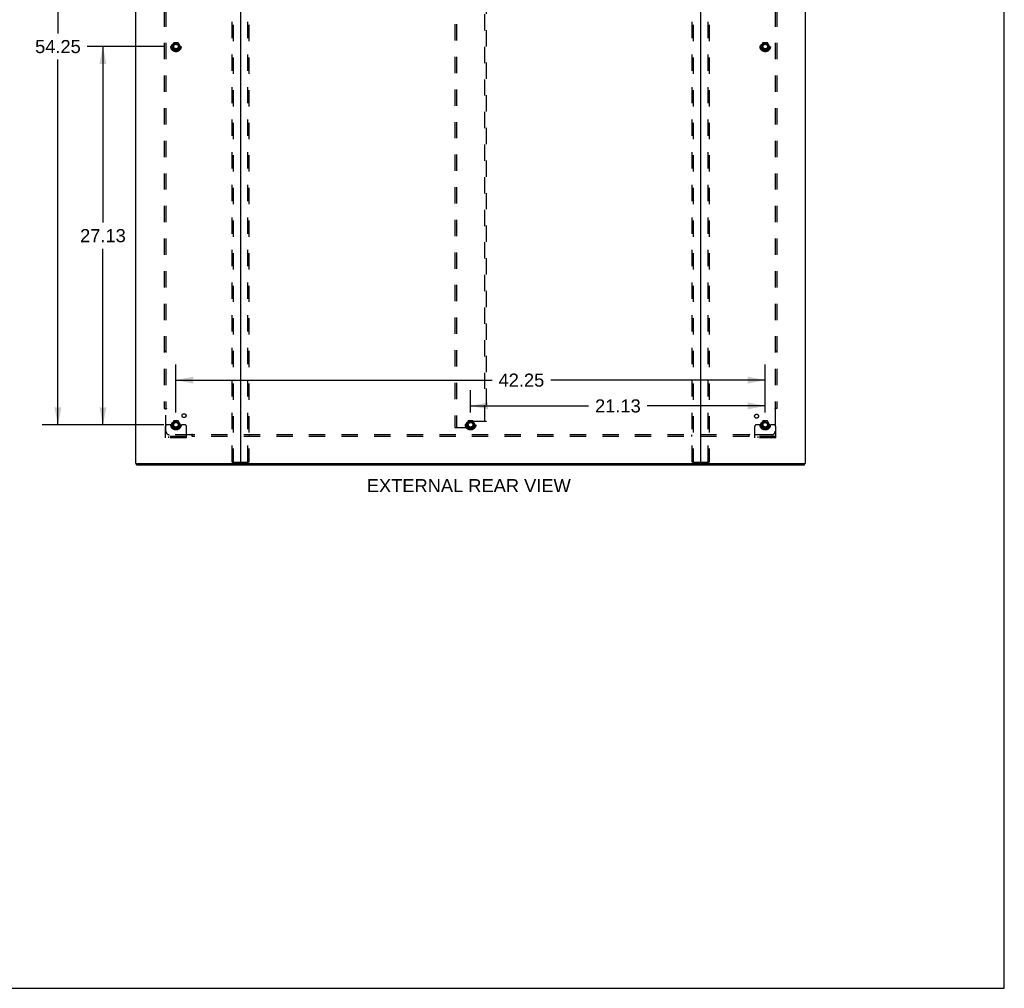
# Model space of a CAD drawing. Header units: inches. Extents: x 0 to 212, y 0 to 138.
# Tile 248 of 256: x 142 to 212, y 0 to 69. Entities that reach past the tile are written whole.
import ezdxf

# ---------------------------------------------------------------- set-up
doc = ezdxf.new("R2010")
doc.units = ezdxf.units.IN
doc.header["$LTSCALE"] = 11.6875
doc.header["$MEASUREMENT"] = 0
doc.linetypes.add('HIDDEN', pattern=[0.2, 0.1, -0.1])
doc.layers.get('0').update_dxf_attribs({"linetype": 'CONTINUOUS'})
for name, color, linetype in [('DEFAULT_2', 8, 'HIDDEN'), ('DIMENSIONS', 7, 'CONTINUOUS'), ('SUBPANEL', 7, 'CONTINUOUS')]:
    doc.layers.add(name, color=color, linetype=linetype)
doc.styles.get("Standard").update_dxf_attribs({"font": 'arial.ttf'})
doc.dimstyles.new('DIMSTYLE_1', dxfattribs={"dimtxt": 0.9375, "dimasz": 1.25, "dimexe": 0.09, "dimexo": 0.07, "dimgap": 0.0375, "dimtad": 0, "dimtih": 1, "dimtoh": 1, "dimzin": 4, "dimdsep": 46, "dimtxsty": 'Standard', "dimblk": '_FILLED', "dimblk1": '_FILLED', "dimblk2": '_FILLED', "dimcen": 0.09, "dimadec": 3, "dimazin": 1, "dimtfac": 1, "dimtdec": 3, "dimtofl": 0, "dimtmove": 0, "dimatfit": 3, "dimldrblk": '_FILLED', "dimfxl": 0, "dimtolj": 1, "dimtzin": 4, "dimarcsym": 0})

# ---------------------------------------------------------------- blocks, each defined once
blk = doc.blocks.new('_FILLED')
at = {"color": 0, "linetype": 'ByBlock'}
blk.add_solid([(0, 0), (-1, 0.2), (-1, -0.2)], dxfattribs=at)
blk = doc.blocks.new('*D1')
at = {"layer": 'DIMENSIONS', "color": 2, "linetype": 'Continuous'}
for p, q in [((152.233, 67.54), (146.748, 67.54)), ((147.873, 67.54), (147.873, 54.915)), ((147.873, 40.415), (147.873, 53.04)), ((152.233, 40.415), (146.748, 40.415))]:
    blk.add_line(p, q, dxfattribs=at)
at = {"layer": 'DIMENSIONS', "color": 2, "linetype": 'Continuous', "xscale": 1.25, "yscale": 1.25, "zscale": 1.25}
for p, rotation in [((147.873, 67.54), 90), ((147.873, 40.415), 270)]:
    blk.add_blockref('_FILLED', p, dxfattribs=dict(at, rotation=rotation))
at = {"layer": 'DIMENSIONS', "color": 2, "linetype": 'Continuous', "insert": (147.873, 54.446), "char_height": 0.9375, "width": 3.27602, "attachment_point": 2, "line_spacing_factor": 0.9}
blk.add_mtext('27.13', dxfattribs=at)
blk = doc.blocks.new('*D2')
at = {"layer": 'DIMENSIONS', "color": 2, "linetype": 'Continuous'}
for p, q in [((152.233, 94.665), (143.521, 94.665)), ((144.646, 94.665), (144.646, 68.477)), ((144.646, 40.415), (144.646, 66.602)), ((152.233, 40.415), (143.521, 40.415))]:
    blk.add_line(p, q, dxfattribs=at)
at = {"layer": 'DIMENSIONS', "color": 2, "linetype": 'Continuous', "xscale": 1.25, "yscale": 1.25, "zscale": 1.25}
for p, rotation in [((144.646, 94.665), 90), ((144.646, 40.415), 270)]:
    blk.add_blockref('_FILLED', p, dxfattribs=dict(at, rotation=rotation))
at = {"layer": 'DIMENSIONS', "color": 2, "linetype": 'Continuous', "insert": (144.646, 68.008), "char_height": 0.9375, "width": 3.27602, "attachment_point": 2, "line_spacing_factor": 0.9}
blk.add_mtext('54.25', dxfattribs=at)
blk = doc.blocks.new('*D3')
at = {"layer": 'DIMENSIONS', "color": 2, "linetype": 'Continuous'}
for p, q in [((153.108, 41.29), (153.108, 44.741)), ((195.358, 41.29), (195.358, 44.741)), ((153.108, 43.616), (175.769, 43.616)), ((195.358, 43.616), (179.983, 43.616))]:
    blk.add_line(p, q, dxfattribs=at)
at = {"layer": 'DIMENSIONS', "color": 2, "linetype": 'Continuous', "xscale": 1.25, "yscale": 1.25, "zscale": 1.25, "rotation": 180}
blk.add_blockref('_FILLED', (153.108, 43.616), dxfattribs=at)
at = {"layer": 'DIMENSIONS', "color": 2, "linetype": 'Continuous', "xscale": 1.25, "yscale": 1.25, "zscale": 1.25}
blk.add_blockref('_FILLED', (195.358, 43.616), dxfattribs=at)
at = {"layer": 'DIMENSIONS', "color": 2, "linetype": 'Continuous', "insert": (177.876, 44.085), "char_height": 0.9375, "width": 3.27602, "attachment_point": 2, "line_spacing_factor": 0.9}
blk.add_mtext('42.25', dxfattribs=at)
blk = doc.blocks.new('*D4')
at = {"layer": 'DIMENSIONS', "color": 2, "linetype": 'Continuous'}
for p, q in [((174.233, 41.29), (174.233, 42.892)), ((195.358, 41.29), (195.358, 42.892)), ((174.233, 41.767), (182.689, 41.767)), ((195.358, 41.767), (186.902, 41.767))]:
    blk.add_line(p, q, dxfattribs=at)
at = {"layer": 'DIMENSIONS', "color": 2, "linetype": 'Continuous', "xscale": 1.25, "yscale": 1.25, "zscale": 1.25, "rotation": 180}
blk.add_blockref('_FILLED', (174.233, 41.767), dxfattribs=at)
at = {"layer": 'DIMENSIONS', "color": 2, "linetype": 'Continuous', "xscale": 1.25, "yscale": 1.25, "zscale": 1.25}
blk.add_blockref('_FILLED', (195.358, 41.767), dxfattribs=at)
at = {"layer": 'DIMENSIONS', "color": 2, "linetype": 'Continuous', "insert": (184.795, 42.236), "char_height": 0.9375, "width": 3.27602, "attachment_point": 2, "line_spacing_factor": 0.9}
blk.add_mtext('21.13', dxfattribs=at)

msp = doc.modelspace()

# ---------------------------------------------------------------- linework, layer by layer
at = {"color": 7, "linetype": 'Continuous'}
for p, q in [((212.5, 0), (212.5, 137.5)), ((150.285, 37.54), (150.285, 37.644)), ((150.285, 37.54), (198.181, 37.54)), ((198.181, 37.54), (198.181, 37.644)), ((0, 0), (212.5, 0))]:
    msp.add_line(p, q, dxfattribs=at)
at = {"color": 3, "linetype": 'Continuous'}
for p, q in [((150.233, 37.644), (150.233, 102.173)), ((157.733, 102.19), (157.733, 37.674)), ((190.733, 37.674), (190.733, 102.19)), ((198.233, 102.173), (198.233, 37.644)), ((150.233, 37.644), (198.233, 37.644))]:
    msp.add_line(p, q, dxfattribs=at)
for centre, radius, start, end in [((157.702, 37.675), 0.031, 270, 360), ((157.763, 37.674), 0.03, 180, 270), ((190.703, 37.674), 0.03, 270, 360), ((190.764, 37.675), 0.031, 180, 270)]:
    msp.add_arc(centre, radius, start, end, dxfattribs=at)
at = {"layer": 'DEFAULT_2', "color": 8, "linetype": 'HIDDEN'}
for p, q in [((157.129, 37.757), (157.129, 101.815)), ((157.203, 101.815), (157.203, 37.757)), ((158.263, 37.757), (158.263, 101.815)), ((158.337, 101.815), (158.337, 37.757)), ((190.129, 37.757), (190.129, 101.815)), ((190.203, 101.815), (190.203, 37.757)), ((191.263, 37.757), (191.263, 101.815)), ((191.337, 101.815), (191.337, 37.757)), ((173.108, 94.852), (173.108, 40.227)), ((173.212, 94.852), (173.212, 40.227)), ((175.254, 40.643), (175.254, 94.436)), ((175.358, 94.436), (175.358, 40.643)), ((152.945, 67.812), (152.79, 67.545)), ((153.262, 67.817), (152.954, 67.817)), ((153.426, 67.545), (153.271, 67.812)), ((195.195, 67.812), (195.04, 67.545)), ((195.512, 67.817), (195.204, 67.817)), ((195.676, 67.545), (195.521, 67.812)), ((152.79, 67.535), (152.945, 67.267)), ((153.262, 67.262), (152.954, 67.262)), ((153.271, 67.267), (153.426, 67.535)), ((195.04, 67.535), (195.195, 67.267)), ((195.512, 67.262), (195.204, 67.262)), ((195.521, 67.267), (195.676, 67.535)), ((152.358, 39.467), (152.358, 40.29)), ((152.572, 40.415), (152.483, 40.415)), ((152.694, 40.415), (152.572, 40.415)), ((152.933, 40.415), (152.694, 40.415)), ((152.945, 40.687), (152.79, 40.42)), ((152.79, 40.41), (152.945, 40.142)), ((153.262, 40.692), (152.954, 40.692)), ((153.426, 40.42), (153.271, 40.687)), ((153.271, 40.142), (153.426, 40.41)), ((153.283, 40.415), (153.522, 40.415)), ((153.644, 40.415), (153.522, 40.415)), ((153.733, 40.415), (153.644, 40.415)), ((153.858, 39.467), (153.858, 40.29)), ((174.07, 40.687), (173.915, 40.42)), ((173.915, 40.41), (174.07, 40.142)), ((174.067, 40.29), (174.067, 40.581)), ((174.387, 40.692), (174.079, 40.692)), ((175.254, 40.643), (174.129, 40.643)), ((174.551, 40.42), (174.396, 40.687)), ((174.396, 40.142), (174.551, 40.41)), ((175.358, 40.643), (175.254, 40.643)), ((194.608, 39.467), (194.608, 40.29)), ((194.822, 40.415), (194.733, 40.415)), ((194.944, 40.415), (194.822, 40.415)), ((195.183, 40.415), (194.944, 40.415)), ((195.195, 40.687), (195.04, 40.42)), ((195.04, 40.41), (195.195, 40.142)), ((195.512, 40.692), (195.204, 40.692)), ((195.676, 40.42), (195.521, 40.687)), ((195.521, 40.142), (195.676, 40.41)), ((195.533, 40.415), (195.772, 40.415)), ((195.894, 40.415), (195.772, 40.415)), ((195.983, 40.415), (195.894, 40.415)), ((196.108, 39.467), (196.108, 40.29)), ((153.858, 39.571), (152.358, 39.571)), ((152.605, 39.467), (152.605, 39.571)), ((152.861, 39.467), (152.861, 39.571)), ((153.262, 40.137), (152.954, 40.137)), ((153.355, 39.467), (153.355, 39.571)), ((153.611, 39.467), (153.611, 39.571)), ((173.108, 40.227), (173.212, 40.227)), ((173.212, 40.227), (174.004, 40.227)), ((174.387, 40.137), (174.079, 40.137)), ((196.108, 39.571), (194.608, 39.571)), ((194.855, 39.467), (194.855, 39.571)), ((195.111, 39.467), (195.111, 39.571)), ((195.512, 40.137), (195.204, 40.137)), ((195.605, 39.467), (195.605, 39.571)), ((195.861, 39.467), (195.861, 39.571)), ((153.858, 39.467), (152.358, 39.467)), ((196.108, 39.467), (194.608, 39.467)), ((157.15, 37.727), (158.316, 37.727)), ((190.15, 37.727), (191.316, 37.727))]:
    msp.add_line(p, q, dxfattribs=at)
for points in [[(157.15, 37.727), (157.145, 37.728), (157.14, 37.731), (157.135, 37.736), (157.132, 37.742), (157.13, 37.749), (157.129, 37.757)], [(157.203, 37.757), (157.203, 37.749), (157.205, 37.742), (157.209, 37.736), (157.213, 37.731), (157.218, 37.728), (157.224, 37.727)], [(158.242, 37.727), (158.248, 37.728), (158.253, 37.731), (158.257, 37.736), (158.26, 37.742), (158.262, 37.749), (158.263, 37.757)], [(158.337, 37.757), (158.336, 37.749), (158.334, 37.742), (158.331, 37.736), (158.326, 37.731), (158.321, 37.728), (158.316, 37.727)], [(190.15, 37.727), (190.145, 37.728), (190.14, 37.731), (190.135, 37.736), (190.132, 37.742), (190.13, 37.749), (190.129, 37.757)], [(190.203, 37.757), (190.203, 37.749), (190.205, 37.742), (190.209, 37.736), (190.213, 37.731), (190.218, 37.728), (190.224, 37.727)], [(191.242, 37.727), (191.248, 37.728), (191.253, 37.731), (191.257, 37.736), (191.26, 37.742), (191.262, 37.749), (191.263, 37.757)], [(191.337, 37.757), (191.336, 37.749), (191.334, 37.742), (191.331, 37.736), (191.326, 37.731), (191.321, 37.728), (191.316, 37.727)]]:
    msp.add_lwpolyline(points, dxfattribs=at)
for centre, radius in [((153.108, 67.54), 0.372), ((153.108, 67.54), 0.356), ((153.108, 67.54), 0.312), ((195.358, 67.54), 0.372), ((195.358, 67.54), 0.356), ((195.358, 67.54), 0.312), ((153.108, 67.54), 0.204), ((153.108, 67.54), 0.188), ((153.108, 67.54), 0.183), ((153.108, 67.54), 0.165), ((195.358, 67.54), 0.204), ((195.358, 67.54), 0.188), ((195.358, 67.54), 0.183), ((195.358, 67.54), 0.165), ((153.108, 40.415), 0.372), ((153.108, 40.415), 0.356), ((153.108, 40.415), 0.312), ((153.108, 40.415), 0.204), ((153.108, 40.415), 0.188), ((153.108, 40.415), 0.183), ((153.108, 40.415), 0.165), ((174.233, 40.415), 0.372), ((174.233, 40.415), 0.356), ((174.233, 40.415), 0.312), ((174.233, 40.415), 0.204), ((174.233, 40.415), 0.188), ((174.233, 40.415), 0.183), ((174.233, 40.415), 0.165), ((195.358, 40.415), 0.372), ((195.358, 40.415), 0.356), ((195.358, 40.415), 0.312), ((195.358, 40.415), 0.204), ((195.358, 40.415), 0.188), ((195.358, 40.415), 0.183), ((195.358, 40.415), 0.165)]:
    msp.add_circle(centre, radius, dxfattribs=at)
for centre, radius, start, end in [((152.954, 67.807), 0.01, 90.01235, 149.98915), ((153.262, 67.807), 0.01, 30.01204, 89.98872), ((195.204, 67.807), 0.01, 90.01235, 149.98915), ((195.512, 67.807), 0.01, 30.01204, 89.98872), ((152.799, 67.54), 0.01, 150.01268, 209.98829), ((152.954, 67.272), 0.01, 210.01204, 269.98872), ((153.262, 67.272), 0.01, 270.01235, 329.98915), ((153.417, 67.54), 0.01, 330.01268, 29.98829), ((195.049, 67.54), 0.01, 150.01268, 209.98829), ((195.204, 67.272), 0.01, 210.01204, 269.98872), ((195.512, 67.272), 0.01, 270.01235, 329.98915), ((195.667, 67.54), 0.01, 330.01268, 29.98829), ((152.483, 40.29), 0.125, 90, 180), ((152.799, 40.415), 0.01, 150.01268, 209.98829), ((153.108, 40.415), 0.175, 180, 360), ((152.954, 40.682), 0.01, 90.01235, 149.98915), ((153.262, 40.682), 0.01, 30.01204, 89.98872), ((153.417, 40.415), 0.01, 330.01268, 29.98829), ((153.733, 40.29), 0.125, 0, 90), ((173.924, 40.415), 0.01, 150.01268, 209.98829), ((174.004, 40.29), 0.0625, 270, 360), ((174.129, 40.581), 0.0625, 90, 180), ((174.079, 40.682), 0.01, 90.01235, 149.98915), ((174.387, 40.682), 0.01, 30.01204, 89.98872), ((174.542, 40.415), 0.01, 330.01268, 29.98829), ((194.733, 40.29), 0.125, 90, 180), ((195.049, 40.415), 0.01, 150.01268, 209.98829), ((195.358, 40.415), 0.175, 180, 360), ((195.204, 40.682), 0.01, 90.01235, 149.98915), ((195.512, 40.682), 0.01, 30.01204, 89.98872), ((195.667, 40.415), 0.01, 330.01268, 29.98829), ((195.983, 40.29), 0.125, 0, 90), ((152.954, 40.147), 0.01, 210.01204, 269.98872), ((153.262, 40.147), 0.01, 270.01235, 329.98915), ((174.079, 40.147), 0.01, 210.01204, 269.98872), ((174.387, 40.147), 0.01, 270.01235, 329.98915), ((195.204, 40.147), 0.01, 210.01204, 269.98872), ((195.512, 40.147), 0.01, 270.01235, 329.98915)]:
    msp.add_arc(centre, radius, start, end, dxfattribs=at)
at = {"layer": 'SUBPANEL', "color": 8, "linetype": 'HIDDEN'}
for p, q in [((152.264, 93.508), (152.264, 41.571)), ((152.389, 93.508), (152.389, 41.571)), ((196.077, 93.508), (196.077, 41.571)), ((196.202, 93.508), (196.202, 41.571)), ((152.264, 45.696), (152.389, 45.696)), ((196.202, 45.696), (196.077, 45.696)), ((152.264, 41.571), (152.43, 41.571)), ((152.371, 41.554), (152.377, 41.547)), ((152.389, 39.946), (152.389, 41.536)), ((196.202, 41.571), (196.036, 41.571)), ((196.077, 41.536), (196.077, 39.946)), ((154.229, 39.696), (152.639, 39.696)), ((154.264, 39.571), (154.264, 39.737)), ((194.202, 39.696), (154.264, 39.696)), ((194.202, 39.571), (154.264, 39.571)), ((158.389, 39.571), (158.389, 39.696)), ((190.077, 39.696), (190.077, 39.571)), ((194.202, 39.571), (194.202, 39.737)), ((194.219, 39.677), (194.225, 39.684)), ((195.827, 39.696), (194.237, 39.696))]:
    msp.add_line(p, q, dxfattribs=at)
for points in [[(152.351, 41.571), (152.353, 41.569), (152.355, 41.568), (152.357, 41.566), (152.359, 41.565), (152.361, 41.563), (152.363, 41.562), (152.364, 41.56), (152.366, 41.558), (152.367, 41.557), (152.369, 41.555), (152.371, 41.554)], [(152.377, 41.547), (152.379, 41.545), (152.381, 41.544), (152.383, 41.542), (152.384, 41.54), (152.386, 41.538), (152.388, 41.537), (152.389, 41.536)], [(152.409, 41.549), (152.404, 41.546), (152.402, 41.544), (152.399, 41.543), (152.397, 41.541), (152.395, 41.54), (152.393, 41.538), (152.391, 41.537), (152.389, 41.536)], [(152.43, 41.571), (152.429, 41.569), (152.429, 41.567), (152.428, 41.566), (152.427, 41.564), (152.426, 41.563), (152.425, 41.561), (152.423, 41.56), (152.422, 41.558), (152.42, 41.557), (152.418, 41.555), (152.417, 41.554), (152.415, 41.553), (152.413, 41.551), (152.411, 41.55), (152.409, 41.549)], [(196.036, 41.571), (196.037, 41.569), (196.037, 41.567), (196.038, 41.566), (196.039, 41.564), (196.04, 41.563), (196.041, 41.561), (196.043, 41.56), (196.044, 41.558), (196.046, 41.557), (196.047, 41.555), (196.049, 41.554), (196.051, 41.553), (196.053, 41.551), (196.055, 41.55), (196.057, 41.549), (196.062, 41.546)], [(196.062, 41.546), (196.064, 41.544), (196.067, 41.543), (196.069, 41.541), (196.071, 41.54), (196.073, 41.538), (196.075, 41.537), (196.077, 41.536)], [(196.095, 41.554), (196.089, 41.547), (196.087, 41.545), (196.085, 41.544), (196.083, 41.542), (196.082, 41.54), (196.08, 41.538), (196.078, 41.537), (196.077, 41.536)], [(196.115, 41.571), (196.113, 41.569), (196.111, 41.568), (196.109, 41.566), (196.107, 41.565), (196.105, 41.563), (196.103, 41.562), (196.102, 41.56), (196.1, 41.558), (196.098, 41.557), (196.097, 41.555), (196.095, 41.554)], [(154.239, 39.711), (154.238, 39.708), (154.236, 39.706), (154.235, 39.704), (154.233, 39.701), (154.232, 39.699), (154.23, 39.698), (154.229, 39.696)], [(154.247, 39.677), (154.241, 39.684), (154.239, 39.686), (154.237, 39.687), (154.235, 39.689), (154.233, 39.691), (154.232, 39.693), (154.23, 39.694), (154.229, 39.696)], [(154.264, 39.737), (154.262, 39.736), (154.261, 39.735), (154.259, 39.735), (154.258, 39.734), (154.256, 39.733), (154.254, 39.731), (154.253, 39.73), (154.251, 39.728), (154.25, 39.727), (154.248, 39.725), (154.247, 39.723), (154.246, 39.722), (154.244, 39.72), (154.243, 39.717), (154.242, 39.715), (154.239, 39.711)], [(154.264, 39.657), (154.263, 39.66), (154.261, 39.662), (154.259, 39.664), (154.258, 39.666), (154.256, 39.668), (154.255, 39.669), (154.253, 39.671), (154.252, 39.673), (154.25, 39.674), (154.249, 39.676), (154.247, 39.677)], [(194.202, 39.737), (194.204, 39.736), (194.205, 39.735), (194.207, 39.735), (194.208, 39.734), (194.21, 39.733), (194.212, 39.731), (194.213, 39.73), (194.215, 39.728), (194.216, 39.727), (194.217, 39.725), (194.219, 39.723), (194.22, 39.722), (194.221, 39.72), (194.223, 39.717), (194.224, 39.715)], [(194.202, 39.657), (194.203, 39.66), (194.205, 39.662), (194.206, 39.664), (194.208, 39.666), (194.21, 39.668), (194.211, 39.669), (194.213, 39.671), (194.214, 39.673), (194.216, 39.674), (194.217, 39.676), (194.219, 39.677)], [(194.224, 39.715), (194.227, 39.711), (194.228, 39.708), (194.23, 39.706), (194.231, 39.704), (194.233, 39.701), (194.234, 39.699), (194.236, 39.698), (194.237, 39.696)], [(194.225, 39.684), (194.227, 39.686), (194.229, 39.687), (194.231, 39.689), (194.233, 39.691), (194.234, 39.693), (194.236, 39.694), (194.237, 39.696)]]:
    msp.add_lwpolyline(points, dxfattribs=at)
for centre, radius in [((153.108, 67.54), 0.25), ((195.358, 67.54), 0.25), ((153.688, 41.07), 0.141), ((194.739, 41.033), 0.141), ((153.108, 40.415), 0.25), ((174.233, 40.415), 0.25), ((195.358, 40.415), 0.25)]:
    msp.add_circle(centre, radius, dxfattribs=at)
for centre, start, end in [((152.639, 39.946), 180, 270), ((195.827, 39.946), 270, 360)]:
    msp.add_arc(centre, 0.25, start, end, dxfattribs=at)

# ---------------------------------------------------------------- texts
at = {"layer": 'DIMENSIONS', "color": 2, "linetype": 'Continuous', "insert": (174.104, 36.52), "char_height": 0.9375, "width": 14.59572, "attachment_point": 2, "line_spacing_factor": 0.9}
msp.add_mtext('EXTERNAL REAR VIEW', dxfattribs=at)

# ---------------------------------------------------------------- dimensions: what is measured, and where the dimension line sits
at = {"layer": 'DIMENSIONS', "color": 2, "linetype": 'Continuous'}
for base, p1, p2, angle, picture, middle in [((144.646, 40.415), (152.303, 94.665), (152.303, 40.415), 270, '*D2', (144.645, 67.534)), ((147.872928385, 67.53967246), (152.302970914, 40.41467246), (152.302970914, 67.53967246), 90, '*D1', (147.860486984, 53.971944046)), ((153.108, 43.616), (195.358, 41.22), (153.108, 41.22), 180, '*D3', (177.855, 43.611)), ((174.232970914, 41.767259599), (195.357970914, 42.962259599), (174.232970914, 42.962259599), 180, '*D4', (184.783023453, 41.762033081))]:
    dim = msp.add_linear_dim(base=base, p1=p1, p2=p2, angle=angle, dimstyle='DIMSTYLE_1', dxfattribs=at)
    dim.commit()
    dim.dimension.update_dxf_attribs({"geometry": picture, "text_midpoint": middle, "dimtype": 160})

doc.saveas('drawing.dxf')
